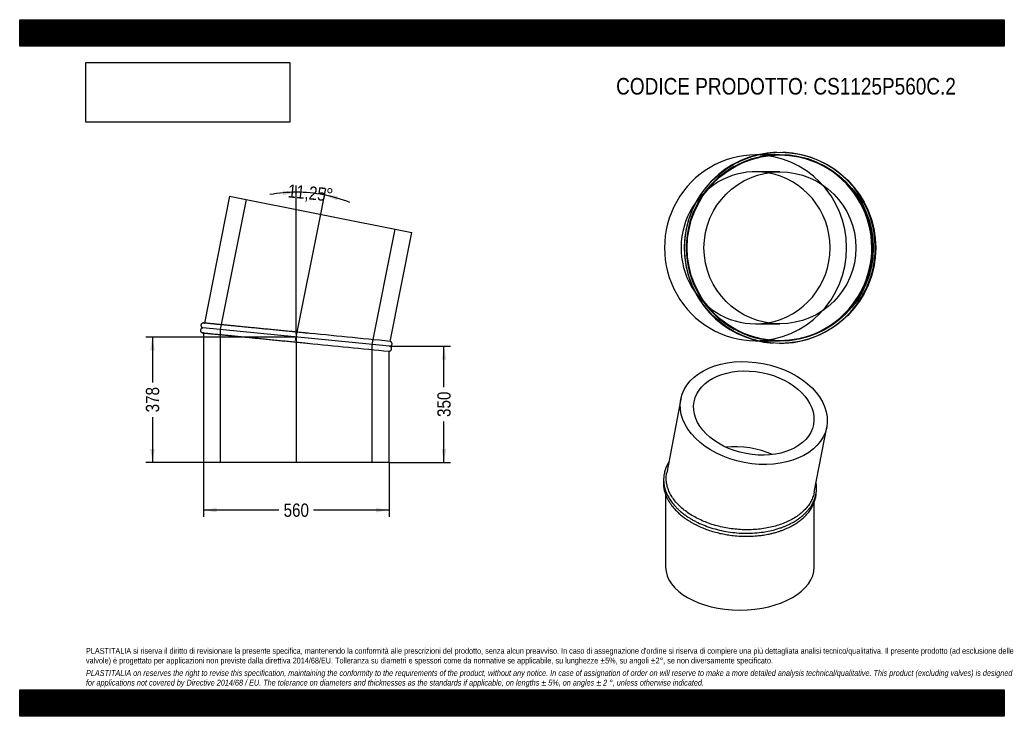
# Model space of a CAD drawing. Header units: millimetres. Extents: x 0 to 2970, y 0 to 2100.
import ezdxf
from ezdxf.enums import TextEntityAlignment as Align
from ezdxf.lldxf.tags import DXFTag

# ---------------------------------------------------------------- set-up
doc = ezdxf.new("R2010")
doc.units = ezdxf.units.MM
doc.header["$LTSCALE"] = 10
doc.layers.add('Default', color=7, linetype='Continuous')
doc.layers.add('TUBO_X_GOMITO_11', color=7, linetype='Continuous')
doc.styles.add('SEACAD_Arial_Narrow', font='ARIALN.TTF')
tags = doc.linetypes.add('CENTER2', pattern=[28.575, 19.05, -3.175, 3.175, -3.175]).pattern_tags.tags
tags[10:11] = [DXFTag(74, 4), DXFTag(75, 0), DXFTag(340, '0'), DXFTag(46, 0.0), DXFTag(50, 0.0), DXFTag(44, 0.0), DXFTag(45, 0.0)]
tags[8:9] = [DXFTag(74, 4), DXFTag(75, 0), DXFTag(340, '0'), DXFTag(46, 0.0), DXFTag(50, 0.0), DXFTag(44, 0.0), DXFTag(45, 0.0)]
tags[6:7] = [DXFTag(74, 4), DXFTag(75, 0), DXFTag(340, '0'), DXFTag(46, 0.0), DXFTag(50, 0.0), DXFTag(44, 0.0), DXFTag(45, 0.0)]
tags[4:5] = [DXFTag(74, 4), DXFTag(75, 0), DXFTag(340, '0'), DXFTag(46, 0.0), DXFTag(50, 0.0), DXFTag(44, 0.0), DXFTag(45, 0.0)]
tags = doc.linetypes.add('HIDDEN2', pattern=[4.7625, 3.175, -1.5875]).pattern_tags.tags
tags[6:7] = [DXFTag(74, 4), DXFTag(75, 0), DXFTag(340, '0'), DXFTag(46, 0.0), DXFTag(50, 0.0), DXFTag(44, 0.0), DXFTag(45, 0.0)]
tags[4:5] = [DXFTag(74, 4), DXFTag(75, 0), DXFTag(340, '0'), DXFTag(46, 0.0), DXFTag(50, 0.0), DXFTag(44, 0.0), DXFTag(45, 0.0)]
doc.dimstyles.new('Plastitalia', dxfattribs={"dimtxt": 40, "dimasz": 40, "dimexe": 20, "dimexo": 0, "dimgap": 10, "dimtad": 0, "dimdec": 0, "dimtxsty": 'SEACAD_Arial_Narrow', "dimblk1": '_SE_FILLED', "dimblk2": '_SE_FILLED', "dimsah": 1, "dimcen": 20, "dimadec": 0, "dimazin": 0, "dimtfac": 0.8, "dimtdec": 1, "dimtmove": 0, "dimatfit": 3, "dimfxl": 1, "dimtolj": 1, "dimarcsym": 0})
picture_1 = doc.add_image_def('image1.jpg', size_in_pixel=(4302, 1260))

# ---------------------------------------------------------------- blocks, each defined once
blk = doc.blocks.new('SEANNOT_GROUP')
at = {"layer": 'Default', "color": 7, "linetype": 'CENTER2'}
blk.add_line((834.3, 1153.4), (834.3, 765.6), dxfattribs=at)
blk = doc.blocks.new('SEANNOT_GROUP1')
at = {"layer": 'Default', "color": 7, "linetype": 'CENTER2'}
blk.add_line((832.2, 1133.1), (907.9, 1513.4), dxfattribs=at)
blk = doc.blocks.new('SE')
at = {"layer": 'TUBO_X_GOMITO_11', "color": 7, "linetype": 'Continuous'}
for p, q in [((633.3, 1568.1), (557.2, 1185.5)), ((633.3, 1568.1), (1182.5, 1458.9)), ((1117.2, 1130.3), (1182.5, 1458.9)), ((1115.7, 1115.5), (552.8, 1170.9)), ((1115.7, 1115.5), (552.8, 1170.9)), ((554.3, 1155.7), (554.3, 765.6)), ((1114.3, 765.6), (1114.3, 1100.6)), ((1114.3, 765.6), (554.3, 765.6))]:
    blk.add_line(p, q, dxfattribs=at)
at = {"layer": 'TUBO_X_GOMITO_11', "color": 7, "linetype": 'HIDDEN2'}
for p, q in [((683.1, 1558.2), (605.1, 1165.8)), ((1063.5, 1120.6), (1132.7, 1468.8)), ((557.2, 1185.5), (557.1, 1185.2)), ((605.1, 1165.8), (605.1, 765.6)), ((554.3, 1156), (554.3, 1155.7)), ((869.1, 1124.7), (872.8, 1124.3)), ((1063.5, 765.6), (1063.5, 1120.6))]:
    blk.add_line(p, q, dxfattribs=at)
for centre, start, end in [((-26007.4, -272831.4), 84.399727, 84.462763), ((27958.1, 275090), 264.288871, 264.352969)]:
    blk.add_arc(centre, 275301.3, start, end, dxfattribs=at)
at = {"layer": 'TUBO_X_GOMITO_11', "color": 7, "linetype": 'Continuous'}
for centre, start, end in [((-26007.4, -272831.4), 84.345646, 84.399727), ((27958.1, 275090), 264.352969, 264.404354)]:
    blk.add_arc(centre, 275301.3, start, end, dxfattribs=at)
for points, knots in [([(552.8, 1170.9), (552.2, 1170.9), (551.3, 1170.8), (549.7, 1170.3), (548.4, 1169.5), (547, 1168.3), (546, 1166.8), (545.3, 1164.8), (545.2, 1163.1), (545.5, 1161.3), (546.2, 1159.7), (547.3, 1158.2), (548.7, 1157.1), (550.3, 1156.2), (551.4, 1156.1), (552, 1156)], [0, 0, 0, 0, 0.067041, 0.136881, 0.206354, 0.271876, 0.378023, 0.446015, 0.543618, 0.609557, 0.684426, 0.764912, 0.846898, 0.926318, 1, 1, 1, 1]), ([(554.9, 1185.7), (554.4, 1185.8), (553.4, 1185.8), (551.8, 1185.4), (550.4, 1184.8), (548.9, 1183.7), (547.8, 1182.2), (547, 1180.3), (546.7, 1178.5), (546.9, 1176.7), (547.4, 1175.1), (548.3, 1173.6), (549.6, 1172.3), (551.2, 1171.3), (552.2, 1171.1), (552.8, 1170.9)], [0, 0, 0, 0, 0.067392, 0.137575, 0.207375, 0.27321, 0.380014, 0.44831, 0.545521, 0.611279, 0.685927, 0.766122, 0.847744, 0.926749, 1, 1, 1, 1]), ([(858.1, 1155.9), (852.4, 1156.4), (841.5, 1157.5), (822.6, 1159.4), (802.8, 1161.3), (783.1, 1163.3), (763.6, 1165.2), (744.5, 1167.1), (725.9, 1168.9), (707.8, 1170.7), (690.4, 1172.4), (673.6, 1174), (657.7, 1175.6), (642.7, 1177.1), (628.7, 1178.5), (615.7, 1179.7), (604.1, 1180.9), (595.8, 1181.7), (590.3, 1182.3), (586.8, 1182.6), (583.4, 1182.9), (579.9, 1183.3), (576.1, 1183.6), (572.3, 1184), (568.6, 1184.4), (565.2, 1184.7), (561.9, 1185), (559.1, 1185.3), (556.8, 1185.5), (555.2, 1185.7), (555, 1185.7), (554.9, 1185.7)], [0, 0, 0, 0, 0.033529, 0.076649, 0.119769, 0.162889, 0.206008, 0.249128, 0.292246, 0.335364, 0.378482, 0.421599, 0.464715, 0.50783, 0.550945, 0.594059, 0.636821, 0.677394, 0.693578, 0.709335, 0.724676, 0.741749, 0.762204, 0.786039, 0.809159, 0.834761, 0.862845, 0.893411, 0.926458, 0.961988, 1, 1, 1, 1]), ([(552, 1156), (552.1, 1155.9), (552.3, 1155.9), (553.9, 1155.8), (556.1, 1155.5), (558.8, 1155.3), (561.7, 1155), (564.7, 1154.7), (567.6, 1154.4), (570.5, 1154.1), (573.5, 1153.8), (576.6, 1153.5), (580.1, 1153.2), (585.5, 1152.7), (593.3, 1151.9), (604.4, 1150.8), (616.6, 1149.6), (629.9, 1148.3), (644.3, 1146.9), (659.6, 1145.4), (675.7, 1143.8), (692.7, 1142.1), (710.3, 1140.4), (728.6, 1138.6), (747.4, 1136.7), (766.6, 1134.8), (786.2, 1132.9), (805.9, 1130.9), (825.9, 1129), (845.7, 1127), (860.4, 1125.6), (867.5, 1124.9), (868.6, 1124.8)], [0, 0, 0, 0, 0.037288, 0.071567, 0.102838, 0.131099, 0.156353, 0.178598, 0.197833, 0.214571, 0.231169, 0.247923, 0.264831, 0.281895, 0.323464, 0.365356, 0.407249, 0.449142, 0.491037, 0.532932, 0.574828, 0.616725, 0.658622, 0.70052, 0.742418, 0.784317, 0.826216, 0.868116, 0.910014, 0.951914, 0.993814, 1, 1, 1, 1]), ([(1115.7, 1115.5), (1116.3, 1115.5), (1117.2, 1115.6), (1118.8, 1116.1), (1120.1, 1116.8), (1121.5, 1118), (1122.5, 1119.6), (1123.2, 1121.5), (1123.3, 1123.3), (1123, 1125.1), (1122.3, 1126.7), (1121.3, 1128.1), (1119.8, 1129.3), (1118.4, 1130), (1117.5, 1130.2), (1117.2, 1130.3)], [0, 0, 0, 0, 0.068999, 0.140879, 0.212381, 0.279816, 0.389064, 0.459041, 0.559495, 0.627359, 0.704415, 0.787252, 0.871633, 0.953372, 1, 1, 1, 1]), ([(1114.2, 1100.6), (1114.6, 1100.6), (1115.3, 1100.6), (1116.7, 1101), (1118.1, 1101.6), (1119.6, 1102.7), (1120.7, 1104.2), (1121.6, 1106.1), (1121.8, 1107.8), (1121.7, 1109.6), (1121.1, 1111.2), (1120.2, 1112.8), (1118.9, 1114.1), (1117.3, 1115), (1116.3, 1115.3), (1115.7, 1115.5)], [0, 0, 0, 0, 0.040138, 0.112372, 0.184212, 0.25197, 0.361896, 0.432187, 0.53224, 0.599919, 0.676749, 0.759287, 0.843295, 0.924609, 1, 1, 1, 1])]:
    blk.add_open_spline(points, degree=3, knots=knots, dxfattribs=at)
at = {"layer": 'TUBO_X_GOMITO_11', "color": 7, "linetype": 'HIDDEN2'}
for points in [[(554.9, 1185.7), (555.7, 1185.7), (556.4, 1185.5), (557.2, 1185.1)], [(554.4, 1156.1), (553.5, 1155.9), (552.7, 1155.9), (552, 1156)]]:
    blk.add_open_spline(points, degree=3, dxfattribs=at)
blk.add_open_spline([(869.7, 1154.7), (867.1, 1155), (863.6, 1155.3), (860, 1155.7), (858.7, 1155.8)], degree=3, knots=[0, 0, 0, 0, 0.01523235, 0.02369673, 0.02369673, 0.02369673, 0.02369673], dxfattribs=at)
blk = doc.blocks.new('DMBLK17')
at = {"layer": 'Default', "linetype": 'Continuous'}
for points in [[(594.3, 614.8), (594.3, 628.1), (554.3, 621.5)], [(1074.3, 614.8), (1114.3, 621.5), (1074.3, 628.1)]]:
    blk.add_hatch(color=7, dxfattribs=at).paths.add_polyline_path(points)
at = {"layer": 'Default', "color": 7, "linetype": 'Continuous'}
for p, q in [((554.3, 765.6), (554.3, 601.5)), ((1114.3, 765.6), (1114.3, 601.5)), ((782.1, 621.5), (554.3, 621.5)), ((1114.3, 621.5), (886.4, 621.5))]:
    blk.add_line(p, q, dxfattribs=at)
at = {"layer": 'Default', "color": 7, "linetype": 'Continuous', "style": 'SEACAD_Arial_Narrow'}
blk.add_text('560', height=40, dxfattribs=at).set_placement((796.1, 641.5), align=Align.TOP_LEFT)
blk = doc.blocks.new('_SE_FILLED')
at = {"color": 0}
blk.add_line((0, 0), (-1, 0), dxfattribs=at)
blk.add_solid([(0, 0), (-1, -0.1665), (-1, 0.1665), (0, 0)], dxfattribs=at)
blk = doc.blocks.new('DMBLK18')
at = {"layer": 'Default', "linetype": 'Continuous'}
for points in [[(1286.4, 1075.5), (1279.8, 1115.5), (1273.1, 1075.5)], [(1286.4, 805.6), (1273.1, 805.6), (1279.8, 765.6)]]:
    blk.add_hatch(color=7, dxfattribs=at).paths.add_polyline_path(points)
at = {"layer": 'Default', "color": 7, "linetype": 'Continuous'}
for p, q in [((1115.7, 1115.5), (1299.8, 1115.5)), ((1279.8, 992.7), (1279.8, 1115.5)), ((1279.8, 765.6), (1279.8, 888.4)), ((1114.3, 765.6), (1299.8, 765.6))]:
    blk.add_line(p, q, dxfattribs=at)
at = {"layer": 'Default', "color": 7, "linetype": 'Continuous', "style": 'SEACAD_Arial_Narrow'}
blk.add_text('350', height=40, rotation=90, dxfattribs=at).set_placement((1259.8, 902.4), align=Align.TOP_LEFT)
blk = doc.blocks.new('SE1')
at = {"layer": 'TUBO_X_GOMITO_11', "color": 7, "linetype": 'Continuous'}
for p, q in [((1994.2, 956.2), (1951.8, 734.4)), ((2396.6, 675.3), (2434.2, 872)), ((1948.5, 667.8), (1948.5, 449.6)), ((2396.5, 449.6), (2396.5, 645.2))]:
    blk.add_line(p, q, dxfattribs=at)
for major_axis in [(-220, 42.1), (-180.1, 34.4)]:
    blk.add_ellipse((2214.2, 914.1), major_axis=major_axis, ratio=0.678892, dxfattribs=at)
for centre, major_axis, ratio, start_param, end_param in [((2172.5, 696.2), (183, -17.3), 0.630814, 1.065807, 1.869789), ((2172.5, 696.2), (183, -17.3), 0.630814, 1.065807, 1.869789), ((2172.5, 449.6), (224, 0), 0.57735, 3.141593, 6.283185)]:
    blk.add_ellipse(centre, major_axis=major_axis, ratio=ratio, start_param=start_param, end_param=end_param, dxfattribs=at)
for points, knots in [([(1957.9, 766.6), (1957.2, 765.5), (1955.9, 763.2), (1953.8, 759.4), (1951.5, 754.8), (1949.2, 749.4), (1947, 743.4), (1945.2, 737), (1943.8, 730.5), (1942.9, 724.4), (1942.4, 717.9), (1942.3, 708.8), (1943.5, 696.8), (1946.9, 682.9), (1952.2, 669.3), (1959.4, 656), (1968.5, 642.9), (1977.9, 632.1), (1986.6, 623.5), (1993.2, 617.6), (1998.9, 613), (2003.8, 609.2), (2008.8, 605.5), (2015, 601.3), (2022.5, 596.5), (2031.1, 591.5), (2043.9, 584.7), (2061.7, 576.6), (2085.1, 568.1), (2110.3, 561.1), (2136.7, 555.9), (2163.5, 552.7), (2190.5, 551.5), (2217.2, 552.3), (2241.3, 555), (2262.9, 558.9), (2279.9, 563.1), (2293.2, 567.3), (2303, 570.8), (2311, 574.1), (2318.4, 577.4), (2326, 581.1), (2335.4, 586.1), (2346.2, 592.8), (2356.9, 600.7), (2366.3, 608.8), (2374, 616.6), (2380.4, 624.2), (2385.7, 631.5), (2390.1, 638.5), (2393.7, 645.3), (2396.8, 652.4), (2399.5, 660.1), (2401.5, 667.9), (2402.8, 675.3), (2403.4, 682.3), (2403.6, 689.6), (2403.2, 696.8), (2402.6, 701.8), (2402.2, 704.2), (2402.2, 704.4)], [0.0818047, 0.0818047, 0.0818047, 0.0818047, 0.085617, 0.0897763, 0.0949583, 0.1012208, 0.1078815, 0.1149262, 0.1222751, 0.1287497, 0.1343253, 0.1430384, 0.1576372, 0.1721822, 0.1868645, 0.201498, 0.2159139, 0.2314403, 0.2402014, 0.2478034, 0.253912, 0.2584426, 0.2630153, 0.2691456, 0.2764992, 0.2841455, 0.2923475, 0.3096988, 0.3276406, 0.3464342, 0.3651302, 0.3838224, 0.4025145, 0.421209, 0.439831, 0.4542073, 0.4689037, 0.4789067, 0.4860875, 0.4932093, 0.499373, 0.5056333, 0.5137439, 0.5257927, 0.538044, 0.5490119, 0.5596042, 0.5685224, 0.577691, 0.5861169, 0.5933784, 0.6010844, 0.6100125, 0.6187536, 0.6265862, 0.6336431, 0.6411075, 0.6495737, 0.6564039, 0.6570149, 0.6570149, 0.6570149, 0.6570149]), ([(1942.5, 717.8), (1942.3, 716.7), (1941.7, 711.9), (1941.3, 703.4), (1942.1, 692), (1944.2, 680.9), (1947.1, 671), (1950, 663.8), (1952.6, 658.1), (1955.4, 652.6), (1959.5, 645.6), (1964.8, 637.7), (1972.2, 628.2), (1977.6, 622.6), (1981.1, 619)], [0.8916158, 0.8916158, 0.8916158, 0.8916158, 0.8950292, 0.9070139, 0.9185387, 0.9310223, 0.9422054, 0.9498341, 0.9544639, 0.9605214, 0.96823, 0.9773805, 0.9879713, 1, 1, 1, 1]), ([(2015.8, 613.4), (2010.6, 617), (2005.7, 620.8), (1996.4, 628.5), (1992, 632.4), (1983.9, 640.6), (1980.1, 644.8), (1973.2, 653.4), (1970.1, 657.8), (1964.4, 666.7), (1962, 671.2), (1957.7, 680.3), (1955.9, 684.9), (1953.1, 694), (1952, 698.7), (1950.6, 707.9), (1950.2, 712.6), (1950.2, 721.9), (1950.5, 726.5), (1951.4, 732.2), (1951.6, 733.3), (1951.8, 734.4)], [0, 0, 0, 0, 0.015625, 0.015625, 0.03125, 0.03125, 0.046875, 0.046875, 0.0625, 0.0625, 0.078125, 0.078125, 0.09375, 0.09375, 0.109375, 0.109375, 0.125, 0.125, 0.140625, 0.140625, 0.1442963, 0.1442963, 0.1442963, 0.1442963]), ([(1981.1, 619), (1984.7, 615.4), (1990.5, 609.9), (2000.8, 601.5), (2010, 594.9), (2018.5, 589.3), (2025.6, 585), (2031.4, 581.7), (2036.4, 579.1), (2041.9, 576.3), (2048.8, 572.9), (2058.9, 568.5), (2072.6, 563), (2089.5, 557.4), (2107.6, 552.5), (2125.4, 548.7), (2144, 545.7), (2164, 543.5), (2185.5, 542.5), (2207.6, 542.7), (2226.9, 544.2), (2241.8, 546.1), (2252, 547.8), (2259.8, 549.3), (2266.2, 550.8), (2271.7, 552.1), (2277.5, 553.6), (2284.6, 555.6), (2292.9, 558.3), (2301.7, 561.4), (2313, 566), (2326, 572.1), (2339.6, 579.9), (2351.5, 587.9), (2362.3, 596.6), (2372.8, 606.8), (2382.4, 618.4), (2390.3, 630.8), (2396.4, 643.7), (2400.6, 657.1), (2402.2, 667.5), (2402.5, 673.1), (2402.6, 674.1)], [0, 0, 0, 0, 0.0120746, 0.0226873, 0.03184, 0.0401669, 0.0466499, 0.0514578, 0.0555442, 0.0594845, 0.0655624, 0.0728528, 0.0840617, 0.0979833, 0.1112038, 0.1237662, 0.1362056, 0.1504173, 0.1654938, 0.1808408, 0.1967263, 0.2063866, 0.2131009, 0.2190306, 0.2238426, 0.227607, 0.2316192, 0.2373791, 0.2442832, 0.2515784, 0.2591078, 0.2729982, 0.2863493, 0.2985671, 0.3103846, 0.323702, 0.3391844, 0.3536516, 0.3676754, 0.3830545, 0.3975433, 0.4007502, 0.4007502, 0.4007502, 0.4007502]), ([(2396.6, 675.3), (2396.4, 674.1), (2396.1, 672.9), (2395.3, 669.4), (2394.7, 667.1), (2392.5, 660.4), (2390.7, 656), (2386.5, 647.3), (2384, 643), (2378.4, 634.7), (2375.2, 630.7), (2368.3, 622.8), (2364.5, 619), (2352.3, 608.1), (2343, 601.5), (2327.4, 592.4), (2321.9, 589.6), (2310.5, 584.3), (2304.5, 581.9), (2292.3, 577.4), (2286, 575.3), (2272.9, 571.7), (2266.3, 570.1), (2252.7, 567.3), (2245.7, 566.1), (2231.7, 564.3), (2224.6, 563.5), (2210.4, 562.6), (2203.2, 562.3), (2188.7, 562.2), (2181.3, 562.4), (2166.6, 563.3), (2159.3, 563.9), (2144.7, 565.7), (2137.4, 566.8), (2123, 569.4), (2115.9, 571), (2101.8, 574.5), (2094.9, 576.5), (2081.4, 580.8), (2074.8, 583.2), (2061.8, 588.3), (2055.6, 591.1), (2037.4, 599.8), (2026.2, 606.3), (2015.8, 613.4)], [0.6442426, 0.6442426, 0.6442426, 0.6442426, 0.6484375, 0.6484375, 0.65625, 0.65625, 0.671875, 0.671875, 0.6875, 0.6875, 0.703125, 0.703125, 0.71875, 0.71875, 0.75, 0.75, 0.765625, 0.765625, 0.78125, 0.78125, 0.796875, 0.796875, 0.8125, 0.8125, 0.828125, 0.828125, 0.84375, 0.84375, 0.859375, 0.859375, 0.875, 0.875, 0.890625, 0.890625, 0.90625, 0.90625, 0.921875, 0.921875, 0.9375, 0.9375, 0.953125, 0.953125, 0.96875, 0.96875, 1, 1, 1, 1])]:
    blk.add_open_spline(points, degree=3, knots=knots, dxfattribs=at)
blk = doc.blocks.new('DMBLK19')
at = {"layer": 'Default', "linetype": 'Continuous'}
for points in [[(794.6, 1571.4), (834.3, 1579.9), (794, 1584.8)], [(959.9, 1568.4), (919.5, 1571.5), (956.7, 1555.5)]]:
    blk.add_hatch(color=7, dxfattribs=at).paths.add_polyline_path(points)
at = {"layer": 'Default', "color": 7, "linetype": 'Continuous'}
for p, q in [((834.3, 1153.4), (834.3, 1599.9)), ((907.9, 1513.4), (923.4, 1591.1))]:
    blk.add_line(p, q, dxfattribs=at)
for start, end in [(90, 100.4952), (68.2548, 90)]:
    blk.add_arc((834.3, 1143.2), 436.7, start, end, dxfattribs=at)
at = {"layer": 'Default', "color": 7, "linetype": 'Continuous', "style": 'SEACAD_Arial_Narrow'}
blk.add_text('11,25°', height=40, rotation=354.375, dxfattribs=at).set_placement((811.2, 1604.4), align=Align.TOP_LEFT)
blk = doc.blocks.new('SE2')
at = {"layer": 'TUBO_X_GOMITO_11', "color": 7, "linetype": 'Continuous'}
for p, q in [((2224.2, 1692.3), (2219.6, 1692.3)), ((2219.6, 1132.3), (2224.6, 1132.3))]:
    blk.add_line(p, q, dxfattribs=at)
at = {"layer": 'TUBO_X_GOMITO_11', "color": 7, "linetype": 'HIDDEN2'}
for p, q in [((2290.4, 1692.3), (2224.2, 1692.3)), ((2293.3, 1641.5), (2219.6, 1641.5)), ((2219.6, 1183.1), (2293.3, 1183.1)), ((2224.6, 1132.3), (2290.4, 1132.3))]:
    blk.add_line(p, q, dxfattribs=at)
at = {"layer": 'TUBO_X_GOMITO_11', "color": 7, "linetype": 'Continuous'}
for centre, radius in [((2294, 1412.3), 288.2), ((2293.3, 1412.3), 280), ((2293.3, 1412.3), 229.2)]:
    blk.add_circle(centre, radius, dxfattribs=at)
at = {"layer": 'TUBO_X_GOMITO_11', "color": 7, "linetype": 'HIDDEN2'}
blk.add_circle((2293.3, 1412.3), 281.5, dxfattribs=at)
blk.add_circle((2293.3, 1412.3), 281.5, dxfattribs=at)
at = {"layer": 'TUBO_X_GOMITO_11', "color": 7, "linetype": 'Continuous'}
blk.add_arc((2292.6, 1412.3), 288.2, 91.9124, 266.0739, dxfattribs=at)
at = {"layer": 'TUBO_X_GOMITO_11', "color": 7, "linetype": 'HIDDEN2'}
for centre, radius, start, end in [((2292.6, 1412.3), 288.2, 0, 88.0991), ((2290.4, 1412.3), 280, 0, 116.2095), ((2290.4, 1412.3), 280, 119.0638, 241.0056), ((2290.4, 1412.3), 280, 268.1818, 0), ((2292.6, 1412.3), 288.2, 269.7739, 0), ((2290.4, 1412.3), 280, 243.4323, 267.4033)]:
    blk.add_arc(centre, radius, start, end, dxfattribs=at)
at = {"layer": 'TUBO_X_GOMITO_11', "color": 7, "linetype": 'Continuous'}
for major_axis, start_param, end_param in [((0, 280), 0, 3.141593), ((0, -229.2), 0.162972, 2.97862)]:
    blk.add_ellipse((2219.6, 1412.3), major_axis=major_axis, ratio=0.980785, start_param=start_param, end_param=end_param, dxfattribs=at)
at = {"layer": 'TUBO_X_GOMITO_11', "color": 7, "linetype": 'HIDDEN2'}
for major_axis, start_param, end_param in [((0, 280), 3.141593, 6.283185), ((0, -229.2), 2.97862, 6.283185), ((0, -229.2), 0, 0.162972)]:
    blk.add_ellipse((2219.6, 1412.3), major_axis=major_axis, ratio=0.980785, start_param=start_param, end_param=end_param, dxfattribs=at)
blk = doc.blocks.new('DMBLK20')
at = {"layer": 'Default', "linetype": 'Continuous'}
for points in [[(393.9, 1103.2), (407.3, 1103.2), (400.6, 1143.2)], [(393.9, 805.6), (400.6, 765.6), (407.3, 805.6)]]:
    blk.add_hatch(color=7, dxfattribs=at).paths.add_polyline_path(points)
at = {"layer": 'Default', "color": 7, "linetype": 'Continuous'}
for p, q in [((834.3, 1143.2), (380.6, 1143.2)), ((400.6, 1143.2), (400.6, 1006.6)), ((400.6, 902.2), (400.6, 765.6)), ((834.3, 765.6), (380.6, 765.6))]:
    blk.add_line(p, q, dxfattribs=at)
at = {"layer": 'Default', "color": 7, "linetype": 'Continuous', "style": 'SEACAD_Arial_Narrow'}
blk.add_text('378', height=40, rotation=90, dxfattribs=at).set_placement((380.6, 916.2), align=Align.TOP_LEFT)

msp = doc.modelspace()

# ---------------------------------------------------------------- hatches: boundary and pattern name
at = {"layer": 'Default', "linetype": 'Continuous'}
h = msp.add_hatch(dxfattribs=at)
h.set_pattern_fill('LINE', scale=0.629921, angle=45, style=0)
h.paths.add_polyline_path([(2970, 2020), (2970, 2100), (0, 2100), (0, 2020)])
for points in [[(2970, 2020), (2970, 2100), (0, 2100), (0, 2020)], [(2970, 0), (2970, 80), (0, 80), (0, 0)]]:
    msp.add_hatch(color=7, dxfattribs=at).paths.add_polyline_path(points)
h = msp.add_hatch(dxfattribs=at)
h.set_pattern_fill('LINE', scale=0.629921, angle=45, style=0)
h.paths.add_polyline_path([(2970, 0), (2970, 80), (0, 80), (0, 0)])

# ---------------------------------------------------------------- linework, layer by layer
at = {"layer": 'Default', "color": 7, "linetype": 'Continuous'}
for p, q in [((0, 2100), (2970, 2100)), ((0, 2020), (0, 2100)), ((2970, 2100), (2970, 2020)), ((2970, 2020), (0, 2020)), ((0, 80), (2970, 80)), ((0, 0), (0, 80)), ((2970, 80), (2970, 0)), ((2970, 0), (0, 0))]:
    msp.add_line(p, q, dxfattribs=at)

# ---------------------------------------------------------------- block references
at = {"layer": 'Default'}
for name in ['SE2', 'SE', 'SEANNOT_GROUP1', 'SEANNOT_GROUP', 'SE1']:
    msp.add_blockref(name, (0, 0), dxfattribs=at)

# ---------------------------------------------------------------- texts
at = {"layer": 'Default', "attachment_point": 1}
for s, insert, char_height, width in [('{\\fArial Narrow|b0||i0||c0|p34;\\C7;\\H50.;\\W1.;CODICE PRODOTTO: CS1125P560C.2}', (1799.1, 1924.4), 50, 1028.364), ("{\\fArial Narrow|b0||i0||c0|p34;\\C7;\\H17.5;\\W1.;PLASTITALIA si riserva il diritto di revisionare la presente specifica, mantenendo la conformità alle prescrizioni del prodotto, senza alcun preavviso. In caso di assegnazione d'ordine si riserva di compiere una più dettagliata analisi tecnico/qualitativa. Il presente prodotto (ad esclusione delle \\P}{\\fArial Narrow|b0||i0||c0|p34;\\C7;\\H17.5;\\W1.;valvole) è progettato per applicazioni non previste dalla direttiva 2014/68/EU. Tolleranza su diametri e spessori come da normative se applicabile, su lunghezze ±5%, su angoli ±2°, se non diversamente specificato.\\P}{\\fArial Narrow|b0||i0||c0|p34;\\C7;\\H5.;\\W1.;   \\P}{\\fArial Narrow|b0||i1||c0|p34;\\C7;\\H17.5;\\W1.;PLASTITALIA on reserves the right to revise this specification, maintaining the conformity to the requirements of the product, without any notice. In case of assignation of order on will reserve to make a more detailed analysis technical/qualitative. This product (excluding valves) is designed \\P}{\\fArial Narrow|b0||i1||c0|p34;\\C7;\\H17.5;\\W1.;for applications not covered by Directive 2014/68 / EU. The tolerance on diameters and thicknesses as the standards if applicable, on lengths ± 5%, on angles ± 2 °, unless otherwise indicated.\\P}", (200, 206), 17.5, 2570)]:
    msp.add_mtext(s, dxfattribs=dict(at, insert=insert, char_height=char_height, width=width))

# ---------------------------------------------------------------- dimensions: what is measured, and where the dimension line sits
at = {"layer": 'Default', "color": 7, "linetype": 'Continuous'}
dim = msp.add_angular_dim_2l(base=(877.0634, 1577.8203), line1=((834.2556, 1143.1851), (834.2556, 1153.3938)), line2=((834.2556, 1143.1851), (907.8989, 1513.415)), text='\\A1;<>', dimstyle='Plastitalia', override={"dimadec": 2}, dxfattribs=at)
dim.commit()
dim.dimension.update_dxf_attribs({"geometry": 'DMBLK19', "text_midpoint": (877.0634, 1577.8203), "dimtype": 162})
for base, p1, p2, angle, picture, middle in [((400.6, 1143.2), (834.3, 1143.2), (834.3, 765.6), 270, 'DMBLK20', (400.6, 954.4)), ((1279.8, 765.6), (1114.3, 765.6), (1115.7, 1115.5), 89.7604, 'DMBLK18', (1279.8, 940.5))]:
    dim = msp.add_linear_dim(base=base, p1=p1, p2=p2, angle=angle, text='\\A1;<>', dimstyle='Plastitalia', dxfattribs=at)
    dim.commit()
    dim.dimension.update_dxf_attribs({"geometry": picture, "text_midpoint": middle, "dimtype": 161})
dim = msp.add_linear_dim(base=(554.3, 621.5), p1=(1114.3, 765.6), p2=(554.3, 765.6), text='\\A1;<>', dimstyle='Plastitalia', dxfattribs=at)
dim.commit()
dim.dimension.update_dxf_attribs({"geometry": 'DMBLK17', "text_midpoint": (834.3, 621.5), "dimtype": 160})

# ---------------------------------------------------------------- pictures from other files: only their frames are drawn
image = msp.add_image(picture_1, insert=(200, 1791), size_in_units=(614.6, 180))
image.dxf.flags = 7

doc.saveas('drawing.dxf')
